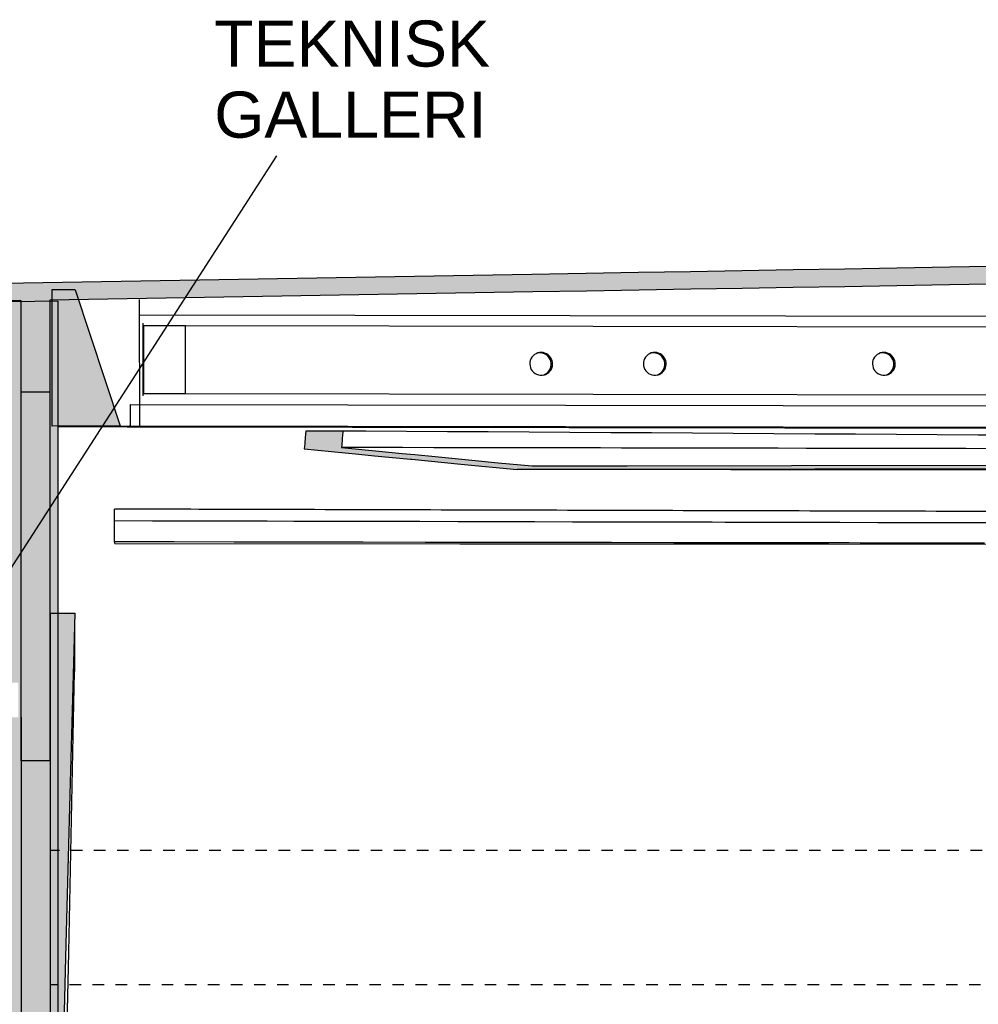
# Model space of a CAD drawing. Header units: millimetres. Extents: x -30070 to 7789, y 456 to 21551.
# Tile 16 of 18: x -11864 to -3552, y 8937 to 17476. Entities that reach past the tile are written whole.
import ezdxf

# ---------------------------------------------------------------- set-up
doc = ezdxf.new("R2010")
doc.units = ezdxf.units.MM
doc.header["$LTSCALE"] = 0.5
doc.header["$MEASUREMENT"] = 0
doc.linetypes.add('PLINE', pattern=[0])
doc.linetypes.add('Stipling', pattern=[400, 200, -200])
for name, color, linetype in [('22 - Bærende konstruksjon salen', 7, 'Continuous'), ('22 - Bærende konstruksjon salen (Skravur)', 7, 'Continuous'), ('24-- Innervegger', 7, 'Continuous'), ('24-- Innervegger (Skravur)', 7, 'Continuous'), ('24--Innervegger skråvegger salen', 7, 'Continuous'), ('24--Innervegger skråvegger salen (Skravur)', 7, 'Continuous'), ('241- Bærende innervegger', 7, 'Continuous'), ('241- Bærende innervegger (Skravur)', 7, 'Continuous'), ('256- Faste himlinger og overflatebehandling', 7, 'Continuous'), ('832- Tekst bygning', 7, 'Continuous'), ('A-GENM-____-OTLN.IFC-standardImport (Skravur)(Nye konstruksjoner)', 7, 'Continuous'), ('A-GENM-____-OTLN.IFC-standardImport(Nye konstruksjoner)', 7, 'Continuous'), ('A-ROOF-____-OTLN.IFC-standardImport (Skravur)(Nye konstruksjoner)', 7, 'Continuous'), ('A-ROOF-____-OTLN.IFC-standardImport(Nye konstruksjoner)', 7, 'Continuous')]:
    doc.layers.add(name, color=color, linetype=linetype)
doc.styles.add('GENERATED_STYLE_1', font='arial.ttf')

msp = doc.modelspace()

# ---------------------------------------------------------------- hatches: boundary and pattern name
at = {"layer": '22 - Bærende konstruksjon salen (Skravur)', "linetype": 'Continuous'}
msp.add_hatch(color=256, dxfattribs=at).paths.add_polyline_path([(-11384.3, 15133.8), (-11585.4, 15133.6), (-11585.3, 15034.2), (-11532.7, 15035.1), (-11532.7, 13952), (-10992.3, 13952.5)])
at = {"layer": '24-- Innervegger (Skravur)', "linetype": 'Continuous'}
h = msp.add_hatch(color=256, dxfattribs=at)
h.paths.add_polyline_path([(-11932.7, 11427), (-11932.7, 4870), (-11903, 4870), (-11903, 4570), (-11932.7, 4570), (-11932.7, 4230), (-11601.1, 4230), (-11601.1, 12327.8), (-11532.7, 12327.8), (-11532.7, 15035.1), (-11932.7, 15028.3), (-11932.7, 11727), (-11874.5, 11727), (-11874.5, 11427)])
h.paths.add_polyline_path([(-11601.3, 7977), (-11851.3, 7977), (-11851.3, 11427), (-11601.3, 11427)], flags=0)
at = {"layer": '24--Innervegger skråvegger salen (Skravur)', "linetype": 'Continuous'}
msp.add_hatch(color=256, dxfattribs=at).paths.add_polyline_path([(-11601.1, 12327.8), (-11601.1, 11758.9), (-11601.1, 7636.9), (-11601.1, 7523.4), (-11601.1, 7239.6), (-11601.1, 7090.4), (-11601.1, 5295.1), (-11601.1, 5225.3), (-11601.1, 4733.3), (-11601.1, 4230), (-11590.3, 4230), (-11589.8, 4261.8), (-11589.1, 4311.1), (-11579, 4950.5), (-11570.7, 5511.5), (-11565.9, 5834.2), (-11561.5, 6147.5), (-11560.2, 6251.8), (-11560, 6261.3), (-11559.9, 6270.7), (-11559.8, 6280.1), (-11556.7, 6531.6), (-11556.4, 6558.9), (-11555.4, 6558.9), (-11555.3, 6561.1), (-11545.3, 6828.2), (-11545.1, 6832.1), (-11545, 6835.9), (-11544.9, 6839.6), (-11543.6, 6874.9), (-11533.7, 7152.9), (-11518.7, 7588.9), (-11508, 7897.2), (-11499.9, 8142.6), (-11488.4, 8480.9), (-11479.4, 8758.9), (-11481.4, 8758.9), (-11462.9, 9459.7), (-11425.1, 10860.3), (-11393.9, 12006.5), (-11385.5, 12327.8)])
at = {"layer": '241- Bærende innervegger (Skravur)', "linetype": 'Continuous'}
for points in [[(-11853.6, 15039.3), (-11853.6, 15029.7), (-11603.6, 15033.9), (-11603.6, 15043.6)], [(-11851.3, 11427), (-11851.3, 7977), (-11601.3, 7977), (-11601.3, 11427)]]:
    msp.add_hatch(color=256, dxfattribs=at).paths.add_polyline_path(points)
at = {"layer": 'A-GENM-____-OTLN.IFC-standardImport (Skravur)(Nye konstruksjoner)', "linetype": 'Continuous'}
msp.add_hatch(color=256, dxfattribs=at).paths.add_polyline_path([(-9397.1, 13754.2), (-8923.8, 13708.2), (-8788.1, 13695), (-8471.8, 13664.4), (-8463.3, 13663.6), (-8039.7, 13622.6), (-7551.3, 13575.6), (-6674.8, 13577.9), (-4970.4, 13581.4), (-1452.2, 13587.6), (-1307.9, 13587.8), (2139, 13592.2), (2246.1, 13592.3), (6297.2, 13595.2), (6656.4, 13595.3), (6656.5, 13625.3), (6180.5, 13625.2), (4844.9, 13624.7), (959.4, 13620.8), (491.3, 13620.4), (107.8, 13619.8), (-5171.1, 13611.1), (-6597.9, 13608.1), (-7421.4, 13605.9), (-7714.2, 13634.1), (-7915.4, 13653.5), (-8117.9, 13673.1), (-8260.7, 13686.9), (-8547.8, 13714.7), (-8750.6, 13734.3), (-9074.3, 13765.8), (-9072.4, 13788.2), (-9068.4, 13833.3), (-9068, 13837.1), (-9067.2, 13845.9), (-9065.1, 13870.5), (-9062.6, 13899.3), (-9061.8, 13908.4), (-9382.7, 13908.4), (-9388.1, 13851.8), (-9389.3, 13837.4), (-9391.1, 13817.8), (-9393.2, 13795.5), (-9394.9, 13778.3)])
at = {"layer": 'A-ROOF-____-OTLN.IFC-standardImport (Skravur)(Nye konstruksjoner)', "linetype": 'Continuous'}
msp.add_hatch(color=256, dxfattribs=at).paths.add_polyline_path([(-12001.1, 15189.5), (-12001.1, 15036.8), (-11585.3, 15043.9), (-11585.4, 15133.6), (-11384.3, 15133.8), (-11355.7, 15047.8), (-7415.3, 15114.6), (-6948.5, 15122.6), (-6492.9, 15130.3), (-6044.8, 15137.9), (-5600.5, 15145.4), (-5156.6, 15153), (-4709.5, 15160.6), (-4259.5, 15168.2), (-3803.4, 15175.9), (-880.6, 15225.5), (-402.6, 15233.6), (85.6, 15241.9), (6756, 15355.1), (6918.8, 15357.9), (7086.5, 15360.7), (7261.2, 15363.7), (7445.8, 15366.8), (7643.4, 15370.2), (7643.4, 15522.8), (7445.8, 15519.5), (7261.2, 15516.3), (7086.5, 15513.4), (6918.8, 15510.5), (6756, 15507.8), (86.9, 15394.6), (-403.1, 15386.3), (-882.8, 15378.1), (-3800.7, 15328.6), (-4258.7, 15320.9), (-4710.5, 15313.2), (-5157, 15305.6), (-5602.7, 15298.1), (-6048.8, 15290.5), (-6498.8, 15282.8), (-6956.3, 15275.1), (-7425, 15267.1)])

# ---------------------------------------------------------------- linework, layer by layer
at = {"layer": '22 - Bærende konstruksjon salen', "linetype": 'PLINE'}
for p, q in [((-11384.3, 15133.8), (-11585.4, 15133.6)), ((-11585.4, 15133.6), (-11584.8, 13952)), ((-11384.3, 15133.8), (-10992.3, 13952.5)), ((-10823.1, 13952.3), (-10824.1, 15048.8)), ((-10824, 14915.6), (6202.3, 14889.6)), ((-10793.2, 14213.9), (-10793.8, 14843)), ((-10793.8, 14821.9), (-10787.8, 14823.7)), ((-10793.8, 14823.7), (-10787.8, 14823.7)), ((-10787.8, 14823.7), (-10427, 14823.1)), ((-10787.3, 14234), (-10787.8, 14823.7)), ((-10426.5, 14233.4), (-10427, 14823.1)), ((-10427, 14823.1), (6111.9, 14797.9)), ((-7436.7, 14520.1), (-7440.1, 14504.5)), ((-7430.9, 14534.9), (-7436.7, 14520.1)), ((-7422.8, 14548.6), (-7430.9, 14534.9)), ((-7412.6, 14560.8), (-7422.8, 14548.6)), ((-7400.6, 14571.2), (-7412.6, 14560.8)), ((-7387.1, 14579.6), (-7400.6, 14571.2)), ((-7372.4, 14585.6), (-7387.1, 14579.6)), ((-7368.9, 14585.8), (-7376.2, 14584.1)), ((-7357, 14589.3), (-7372.4, 14585.6)), ((-7357, 14589.3), (-7368.9, 14585.8)), ((-7353.1, 14586.9), (-7368.9, 14585.8)), ((-7341.1, 14590.3), (-7357, 14589.3)), ((-7341.1, 14590.3), (-7353.1, 14586.9)), ((-7337.3, 14585.4), (-7353.1, 14586.9)), ((-7325.3, 14588.8), (-7341.1, 14590.3)), ((-7325.3, 14588.8), (-7337.3, 14585.4)), ((-7321.9, 14581.3), (-7337.3, 14585.4)), ((-7309.9, 14584.8), (-7325.3, 14588.8)), ((-7309.9, 14584.8), (-7321.9, 14581.3)), ((-7307.4, 14574.9), (-7321.9, 14581.3)), ((-7295.4, 14578.4), (-7309.9, 14584.8)), ((-7295.4, 14578.4), (-7307.4, 14574.9)), ((-7294, 14566.2), (-7307.4, 14574.9)), ((-7282, 14569.7), (-7295.4, 14578.4)), ((-7282, 14569.7), (-7294, 14566.2)), ((-7282.2, 14555.5), (-7294, 14566.2)), ((-7270.3, 14558.9), (-7282.2, 14555.5)), ((-7272.3, 14543), (-7282.2, 14555.5)), ((-7270.3, 14558.9), (-7282, 14569.7)), ((-7260.4, 14546.4), (-7272.3, 14543)), ((-7264.5, 14529.1), (-7272.3, 14543)), ((-7260.4, 14546.4), (-7270.3, 14558.9)), ((-7252.6, 14532.5), (-7264.5, 14529.1)), ((-7259.1, 14514.1), (-7264.5, 14529.1)), ((-7252.6, 14532.5), (-7260.4, 14546.4)), ((-7247.1, 14517.5), (-7259.1, 14514.1)), ((-7247.1, 14517.5), (-7252.6, 14532.5)), ((-7244.1, 14501.9), (-7247.1, 14517.5)), ((-6451.8, 14520.1), (-6455.2, 14504.5)), ((-6446, 14534.9), (-6451.8, 14520.1)), ((-6437.9, 14548.6), (-6446, 14534.9)), ((-6427.7, 14560.8), (-6437.9, 14548.6)), ((-6415.7, 14571.2), (-6427.7, 14560.8)), ((-6402.2, 14579.6), (-6415.7, 14571.2)), ((-6387.5, 14585.6), (-6402.2, 14579.6)), ((-6384, 14585.8), (-6391.3, 14584.1)), ((-6372.1, 14589.3), (-6387.5, 14585.6)), ((-6372.1, 14589.3), (-6384, 14585.8)), ((-6368.2, 14586.9), (-6384, 14585.8)), ((-6356.2, 14590.3), (-6372.1, 14589.3)), ((-6356.2, 14590.3), (-6368.2, 14586.9)), ((-6352.4, 14585.4), (-6368.2, 14586.9)), ((-6340.4, 14588.8), (-6356.2, 14590.3)), ((-6340.4, 14588.8), (-6352.4, 14585.4)), ((-6337, 14581.3), (-6352.4, 14585.4)), ((-6325, 14584.8), (-6340.4, 14588.8)), ((-6325, 14584.8), (-6337, 14581.3)), ((-6322.4, 14574.9), (-6337, 14581.3)), ((-6310.5, 14578.4), (-6325, 14584.8)), ((-6310.5, 14578.4), (-6322.4, 14574.9)), ((-6309.1, 14566.2), (-6322.4, 14574.9)), ((-6297.1, 14569.7), (-6310.5, 14578.4)), ((-6297.1, 14569.7), (-6309.1, 14566.2)), ((-6297.3, 14555.5), (-6309.1, 14566.2)), ((-6285.4, 14558.9), (-6297.3, 14555.5)), ((-6287.4, 14543), (-6297.3, 14555.5)), ((-6285.4, 14558.9), (-6297.1, 14569.7)), ((-6275.4, 14546.4), (-6287.4, 14543)), ((-6279.6, 14529.1), (-6287.4, 14543)), ((-6275.4, 14546.4), (-6285.4, 14558.9)), ((-6267.7, 14532.5), (-6279.6, 14529.1)), ((-6274.2, 14514.1), (-6279.6, 14529.1)), ((-6267.7, 14532.5), (-6275.4, 14546.4)), ((-6262.2, 14517.5), (-6274.2, 14514.1)), ((-6262.2, 14517.5), (-6267.7, 14532.5)), ((-6259.2, 14501.9), (-6262.2, 14517.5)), ((-4465.6, 14520.1), (-4468.9, 14504.5)), ((-4459.8, 14534.9), (-4465.6, 14520.1)), ((-4451.7, 14548.6), (-4459.8, 14534.9)), ((-4441.5, 14560.8), (-4451.7, 14548.6)), ((-4429.5, 14571.2), (-4441.5, 14560.8)), ((-4416, 14579.6), (-4429.5, 14571.2)), ((-4401.3, 14585.6), (-4416, 14579.6)), ((-4397.8, 14585.8), (-4405.1, 14584.1)), ((-4385.8, 14589.3), (-4401.3, 14585.6)), ((-4385.8, 14589.3), (-4397.8, 14585.8)), ((-4382, 14586.9), (-4397.8, 14585.8)), ((-4370, 14590.3), (-4385.8, 14589.3)), ((-4370, 14590.3), (-4382, 14586.9)), ((-4366.2, 14585.4), (-4382, 14586.9)), ((-4354.2, 14588.8), (-4370, 14590.3)), ((-4354.2, 14588.8), (-4366.2, 14585.4)), ((-4350.8, 14581.3), (-4366.2, 14585.4)), ((-4338.8, 14584.8), (-4354.2, 14588.8)), ((-4338.8, 14584.8), (-4350.8, 14581.3)), ((-4336.2, 14574.9), (-4350.8, 14581.3)), ((-4324.2, 14578.4), (-4338.8, 14584.8)), ((-4324.2, 14578.4), (-4336.2, 14574.9)), ((-4322.9, 14566.2), (-4336.2, 14574.9)), ((-4310.9, 14569.7), (-4324.2, 14578.4)), ((-4310.9, 14569.7), (-4322.9, 14566.2)), ((-4311.1, 14555.5), (-4322.9, 14566.2)), ((-4299.1, 14558.9), (-4311.1, 14555.5)), ((-4301.2, 14543), (-4311.1, 14555.5)), ((-4299.1, 14558.9), (-4310.9, 14569.7)), ((-4289.2, 14546.4), (-4301.2, 14543)), ((-4293.4, 14529.1), (-4301.2, 14543)), ((-4289.2, 14546.4), (-4299.1, 14558.9)), ((-4281.4, 14532.5), (-4293.4, 14529.1)), ((-4287.9, 14514.1), (-4293.4, 14529.1)), ((-4281.4, 14532.5), (-4289.2, 14546.4)), ((-4276, 14517.5), (-4287.9, 14514.1)), ((-4276, 14517.5), (-4281.4, 14532.5)), ((-4272.9, 14501.9), (-4276, 14517.5)), ((-7440.1, 14504.5), (-7440.9, 14488.6)), ((-7440.9, 14488.6), (-7439.1, 14472.7)), ((-7439.1, 14472.7), (-7434.9, 14457.3)), ((-7434.9, 14457.3), (-7428.2, 14442.8)), ((-7428.2, 14442.8), (-7419.3, 14429.6)), ((-7278.4, 14424.1), (-7269.2, 14437.1)), ((-7269.2, 14437.1), (-7262.3, 14451.4)), ((-7257.2, 14440.6), (-7269.2, 14437.1)), ((-7266.4, 14427.6), (-7257.2, 14440.6)), ((-7262.3, 14451.4), (-7257.7, 14466.7)), ((-7250.3, 14454.9), (-7262.3, 14451.4)), ((-7256.1, 14498.4), (-7259.1, 14514.1)), ((-7257.7, 14466.7), (-7255.6, 14482.5)), ((-7245.7, 14470.1), (-7257.7, 14466.7)), ((-7257.2, 14440.6), (-7250.3, 14454.9)), ((-7244.1, 14501.9), (-7256.1, 14498.4)), ((-7255.6, 14482.5), (-7256.1, 14498.4)), ((-7243.6, 14485.9), (-7255.6, 14482.5)), ((-7250.3, 14454.9), (-7245.7, 14470.1)), ((-7245.7, 14470.1), (-7243.6, 14485.9)), ((-7243.6, 14485.9), (-7244.1, 14501.9)), ((-6455.2, 14504.5), (-6456, 14488.6)), ((-6456, 14488.6), (-6454.2, 14472.7)), ((-6454.2, 14472.7), (-6450, 14457.3)), ((-6450, 14457.3), (-6443.3, 14442.8)), ((-6443.3, 14442.8), (-6434.4, 14429.6)), ((-6293.5, 14424.1), (-6284.3, 14437.1)), ((-6284.3, 14437.1), (-6277.4, 14451.4)), ((-6272.3, 14440.6), (-6284.3, 14437.1)), ((-6281.5, 14427.6), (-6272.3, 14440.6)), ((-6277.4, 14451.4), (-6272.8, 14466.7)), ((-6265.4, 14454.9), (-6277.4, 14451.4)), ((-6271.1, 14498.4), (-6274.2, 14514.1)), ((-6272.8, 14466.7), (-6270.7, 14482.5)), ((-6260.8, 14470.1), (-6272.8, 14466.7)), ((-6272.3, 14440.6), (-6265.4, 14454.9)), ((-6259.2, 14501.9), (-6271.1, 14498.4)), ((-6270.7, 14482.5), (-6271.1, 14498.4)), ((-6258.7, 14485.9), (-6270.7, 14482.5)), ((-6265.4, 14454.9), (-6260.8, 14470.1)), ((-6260.8, 14470.1), (-6258.7, 14485.9)), ((-6258.7, 14485.9), (-6259.2, 14501.9)), ((-4468.9, 14504.5), (-4469.7, 14488.6)), ((-4469.7, 14488.6), (-4468, 14472.7)), ((-4468, 14472.7), (-4463.7, 14457.3)), ((-4463.7, 14457.3), (-4457.1, 14442.8)), ((-4457.1, 14442.8), (-4448.2, 14429.6)), ((-4307.3, 14424.1), (-4298.1, 14437.1)), ((-4298.1, 14437.1), (-4291.1, 14451.4)), ((-4286.1, 14440.6), (-4298.1, 14437.1)), ((-4295.3, 14427.6), (-4286.1, 14440.6)), ((-4291.1, 14451.4), (-4286.5, 14466.7)), ((-4279.2, 14454.9), (-4291.1, 14451.4)), ((-4284.9, 14498.4), (-4287.9, 14514.1)), ((-4286.5, 14466.7), (-4284.5, 14482.5)), ((-4274.6, 14470.1), (-4286.5, 14466.7)), ((-4286.1, 14440.6), (-4279.2, 14454.9)), ((-4272.9, 14501.9), (-4284.9, 14498.4)), ((-4284.5, 14482.5), (-4284.9, 14498.4)), ((-4272.5, 14485.9), (-4284.5, 14482.5)), ((-4279.2, 14454.9), (-4274.6, 14470.1)), ((-4274.6, 14470.1), (-4272.5, 14485.9)), ((-4272.5, 14485.9), (-4272.9, 14501.9)), ((-7419.3, 14429.6), (-7408.4, 14417.9)), ((-7408.4, 14417.9), (-7395.9, 14408.2)), ((-7395.9, 14408.2), (-7381.9, 14400.6)), ((-7381.9, 14400.6), (-7366.9, 14395.3)), ((-7366.9, 14395.3), (-7351.2, 14392.6)), ((-7351.2, 14392.6), (-7335.3, 14392.4)), ((-7335.3, 14392.4), (-7319.6, 14394.7)), ((-7321.8, 14394.4), (-7316.5, 14396.1)), ((-7319.6, 14394.7), (-7304.5, 14399.6)), ((-7316.5, 14396.1), (-7302.3, 14403.3)), ((-7304.5, 14399.6), (-7316.5, 14396.1)), ((-7304.5, 14399.6), (-7290.3, 14406.8)), ((-7302.3, 14403.3), (-7289.5, 14412.7)), ((-7290.3, 14406.8), (-7302.3, 14403.3)), ((-7290.3, 14406.8), (-7277.5, 14416.2)), ((-7289.5, 14412.7), (-7278.4, 14424.1)), ((-7277.5, 14416.2), (-7289.5, 14412.7)), ((-7266.4, 14427.6), (-7278.4, 14424.1)), ((-7277.5, 14416.2), (-7266.4, 14427.6)), ((-6434.4, 14429.6), (-6423.5, 14417.9)), ((-6423.5, 14417.9), (-6410.9, 14408.2)), ((-6410.9, 14408.2), (-6397, 14400.6)), ((-6397, 14400.6), (-6381.9, 14395.3)), ((-6381.9, 14395.3), (-6366.3, 14392.6)), ((-6366.3, 14392.6), (-6350.4, 14392.4)), ((-6350.4, 14392.4), (-6334.7, 14394.7)), ((-6336.9, 14394.4), (-6331.6, 14396.1)), ((-6334.7, 14394.7), (-6319.6, 14399.6)), ((-6331.6, 14396.1), (-6317.4, 14403.3)), ((-6319.6, 14399.6), (-6331.6, 14396.1)), ((-6319.6, 14399.6), (-6305.4, 14406.8)), ((-6317.4, 14403.3), (-6304.6, 14412.7)), ((-6305.4, 14406.8), (-6317.4, 14403.3)), ((-6305.4, 14406.8), (-6292.6, 14416.2)), ((-6304.6, 14412.7), (-6293.5, 14424.1)), ((-6292.6, 14416.2), (-6304.6, 14412.7)), ((-6281.5, 14427.6), (-6293.5, 14424.1)), ((-6292.6, 14416.2), (-6281.5, 14427.6)), ((-4448.2, 14429.6), (-4437.3, 14417.9)), ((-4437.3, 14417.9), (-4424.7, 14408.2)), ((-4424.7, 14408.2), (-4410.7, 14400.6)), ((-4410.7, 14400.6), (-4395.7, 14395.3)), ((-4395.7, 14395.3), (-4380.1, 14392.6)), ((-4380.1, 14392.6), (-4364.2, 14392.4)), ((-4364.2, 14392.4), (-4348.5, 14394.7)), ((-4357.1, 14392.3), (-4357, 14392.4)), ((-4356.6, 14392.4), (-4356.7, 14392.3)), ((-4350.6, 14394.4), (-4345.3, 14396.1)), ((-4348.5, 14394.7), (-4333.4, 14399.6)), ((-4345.3, 14396.1), (-4331.2, 14403.3)), ((-4333.4, 14399.6), (-4345.3, 14396.1)), ((-4333.4, 14399.6), (-4319.2, 14406.8)), ((-4331.2, 14403.3), (-4318.4, 14412.7)), ((-4319.2, 14406.8), (-4331.2, 14403.3)), ((-4319.2, 14406.8), (-4306.4, 14416.2)), ((-4318.4, 14412.7), (-4307.3, 14424.1)), ((-4306.4, 14416.2), (-4318.4, 14412.7)), ((-4295.3, 14427.6), (-4307.3, 14424.1)), ((-4306.4, 14416.2), (-4295.3, 14427.6)), ((-10793.3, 14234), (-10787.3, 14234)), ((-10787.3, 14234), (-10426.5, 14233.4)), ((-10426.5, 14233.4), (6110.2, 14208.2)), ((-10905.2, 14139.7), (-10905.1, 14138.7)), ((-10905.1, 14138.7), (-10904.9, 13952.4)), ((-10905.1, 14138.7), (6203, 14112.6)), ((-10992.3, 13952.5), (-11584.8, 13952)), ((-10850.5, 13944.4), (-11532.5, 13945.2)), ((-10992.3, 13952.5), (-10823.1, 13952.3)), ((-10904.9, 13952.4), (-10932.3, 13944.5)), ((-10932.3, 13944.5), (-10850.5, 13944.4)), ((-10904.9, 13952.4), (6229.7, 13926.3)), ((-10795.5, 13946.3), (-10850.5, 13944.4)), ((-10850.5, 13944.4), (4470.1, 13921)), ((-10823.1, 13952.3), (-10793, 13950.4)), ((-10793, 13950.4), (-10795.5, 13946.3))]:
    msp.add_line(p, q, dxfattribs=at)
at = {"layer": '24-- Innervegger', "linetype": 'PLINE'}
for p, q in [((-11532.7, 15035.1), (-11932.7, 15028.3)), ((-11532.7, 15035.1), (-11532.7, 4230)), ((-11529.9, 12327.8), (-11529.9, 13945.2))]:
    msp.add_line(p, q, dxfattribs=at)
at = {"layer": '24--Innervegger skråvegger salen', "linetype": 'PLINE'}
for p, q in [((-11601.1, 12327.8), (-11385.5, 12327.8)), ((-11389.2, 12175.5), (-11389.3, 12117.8)), ((-11389.1, 12188.5), (-11389.2, 12175.5)), ((-11389.3, 12117.8), (-11389.3, 12060)), ((-11389.3, 12060), (-11389.3, 12011.9)), ((-11389.3, 12011.9), (-11389.3, 12002.2)), ((-11389.3, 12002.2), (-11389.2, 11944.4)), ((-11389.2, 11944.4), (-11389, 11886.6)), ((-11389, 11886.6), (-11388.7, 11828.8)), ((-11401, 11266.4), (-11388.7, 11824.2)), ((-11388.7, 11828.8), (-11388.7, 11824.2)), ((-11439.4, 9386.1), (-11401, 11266.4)), ((-11453.3, 8758.9), (-11439.4, 9386.1))]:
    msp.add_line(p, q, dxfattribs=at)
at = {"layer": '24--Innervegger skråvegger salen', "linetype": 'PLINE', "flags": 128}
for points in [[(-11601.1, 12327.8), (-11601.1, 11758.9), (-11601.1, 7636.9), (-11601.1, 7523.4), (-11601.1, 7239.6), (-11601.1, 7090.4), (-11601.1, 5300)], [(-11385.5, 12327.8), (-11393.9, 12006.5), (-11425.1, 10860.3), (-11462.9, 9459.7), (-11481.4, 8758.9)]]:
    msp.add_lwpolyline(points, dxfattribs=at)
at = {"layer": '241- Bærende innervegger', "linetype": 'PLINE'}
for p, q in [((-11853.6, 15039.3), (-11853.7, 15029.7)), ((-11853.6, 15039.3), (-11853.6, 11047)), ((-11603.6, 15043.6), (-11603.6, 11047)), ((-11852.9, 14247), (-11852.9, 11427)), ((-11602.9, 14247), (-11852.9, 14247)), ((-11602.9, 14247), (-11602.9, 11427)), ((-11851.3, 11427), (-11852.9, 11427)), ((-11851.3, 11427), (-11851.3, 7977)), ((-11601.3, 11427), (-11602.9, 11427)), ((-11601.3, 11427), (-11601.3, 7977)), ((-11603.6, 11047), (-11853.6, 11047))]:
    msp.add_line(p, q, dxfattribs=at)
at = {"layer": '832- Tekst bygning', "linetype": 'PLINE'}
msp.add_line((-9637.3, 16296.3), (-12446.2, 11937.2), dxfattribs=at)
at = {"layer": '832- Tekst bygning', "linetype": 'Stipling'}
for p, q in [((5879.9, 10272), (-11593.9, 10272)), ((5867.8, 9107), (-11593.9, 9107))]:
    msp.add_line(p, q, dxfattribs=at)
at = {"layer": 'A-GENM-____-OTLN.IFC-standardImport(Nye konstruksjoner)', "linetype": 'PLINE'}
for p, q in [((-9061.8, 13908.4), (-9382.7, 13908.4)), ((-9040.7, 13908.2), (-9061.8, 13908.4)), ((-8863.7, 13907.1), (-9040.7, 13908.2)), ((-8509.7, 13904.9), (-8863.7, 13907.1)), ((-8155.8, 13902.7), (-8509.7, 13904.9)), ((-7801.8, 13900.5), (-8155.8, 13902.7)), ((-7447.8, 13898.3), (-7801.8, 13900.5)), ((-7093.8, 13896.1), (-7447.8, 13898.3)), ((-6739.9, 13893.9), (-7093.8, 13896.1)), ((-6385.9, 13891.7), (-6739.9, 13893.9)), ((-6031.9, 13889.5), (-6385.9, 13891.7)), ((-5677.9, 13887.3), (-6031.9, 13889.5)), ((-5324, 13885.1), (-5677.9, 13887.3)), ((-4970, 13882.9), (-5324, 13885.1)), ((-4793, 13881.8), (-4970, 13882.9)), ((-4616, 13880.7), (-4793, 13881.8)), ((-4262, 13878.5), (-4616, 13880.7)), ((-3908.1, 13876.3), (-4262, 13878.5)), ((-3554.1, 13874.1), (-3908.1, 13876.3)), ((-3377.1, 13873), (-3554.1, 13874.1)), ((-8816.1, 13765.3), (-9074.3, 13765.8)), ((-8610.9, 13764.9), (-8816.1, 13765.3)), ((-8544.7, 13764.8), (-8610.9, 13764.9)), ((-8273.3, 13764.3), (-8544.7, 13764.8)), ((-8016.8, 13763.8), (-8273.3, 13764.3)), ((-8001.9, 13763.8), (-8016.8, 13763.8)), ((-7730.5, 13763.3), (-8001.9, 13763.8)), ((-7459, 13762.8), (-7730.5, 13763.3)), ((-7422.6, 13762.8), (-7459, 13762.8)), ((-7187.6, 13762.4), (-7422.6, 13762.8)), ((-6916.2, 13761.9), (-7187.6, 13762.4)), ((-6828.5, 13761.7), (-6916.2, 13761.9)), ((-6644.8, 13761.4), (-6828.5, 13761.7)), ((-6373.4, 13760.9), (-6644.8, 13761.4)), ((-6234.4, 13760.6), (-6373.4, 13760.9)), ((-6102, 13760.4), (-6234.4, 13760.6)), ((-5830.6, 13759.9), (-6102, 13760.4)), ((-5640.2, 13759.6), (-5830.6, 13759.9)), ((-5559.2, 13759.4), (-5640.2, 13759.6)), ((-5287.8, 13758.9), (-5559.2, 13759.4)), ((-5046.1, 13758.5), (-5287.8, 13758.9)), ((-5016.3, 13758.4), (-5046.1, 13758.5)), ((-4744.9, 13757.9), (-5016.3, 13758.4)), ((-4473.5, 13757.4), (-4744.9, 13757.9)), ((-4452, 13757.4), (-4473.5, 13757.4)), ((-4202.1, 13757), (-4452, 13757.4)), ((-3930.7, 13756.5), (-4202.1, 13757)), ((-3857.9, 13756.3), (-3930.7, 13756.5)), ((-3659.3, 13756), (-3857.9, 13756.3)), ((-3387.9, 13755.5), (-3659.3, 13756)), ((-7354.4, 13575.4), (-7551.3, 13575.6)), ((-6835.4, 13574.7), (-7354.4, 13575.4)), ((-6267.1, 13574), (-6835.4, 13574.7)), ((-5698.9, 13573.3), (-6267.1, 13574)), ((-5130.7, 13572.7), (-5698.9, 13573.3)), ((-4618.1, 13572), (-5130.7, 13572.7)), ((-4562.4, 13572), (-4618.1, 13572)), ((-3994.2, 13571.3), (-4562.4, 13572)), ((-3425.9, 13570.6), (-3994.2, 13571.3)), ((-11042.7, 13207.1), (-11042.7, 13231.4)), ((-10951.4, 13231.2), (-11042.7, 13231.4)), ((-11042.7, 13180), (-11042.7, 13207.1)), ((-11042.7, 13128.6), (-11042.7, 13180)), ((-10860.1, 13230.9), (-10951.4, 13231.2)), ((-10768.7, 13230.7), (-10860.1, 13230.9)), ((-10711.7, 13230.5), (-10768.7, 13230.7)), ((-10677.4, 13230.4), (-10711.7, 13230.5)), ((-10586, 13230.2), (-10677.4, 13230.4)), ((-10494.7, 13229.9), (-10586, 13230.2)), ((-10403.3, 13229.7), (-10494.7, 13229.9)), ((-10380.7, 13229.6), (-10403.3, 13229.7)), ((-10312, 13229.4), (-10380.7, 13229.6)), ((-10220.6, 13229.2), (-10312, 13229.4)), ((-10215.2, 13229.2), (-10220.6, 13229.2)), ((-10175, 13229.1), (-10215.2, 13229.2)), ((-10129.3, 13229), (-10175, 13229.1)), ((-10049.6, 13228.7), (-10129.3, 13229)), ((-10038, 13228.7), (-10049.6, 13228.7)), ((-9946.6, 13228.5), (-10038, 13228.7)), ((-9900.9, 13228.3), (-9946.6, 13228.5)), ((-9855.3, 13228.2), (-9900.9, 13228.3)), ((-9763.9, 13228), (-9855.3, 13228.2)), ((-9718.6, 13227.8), (-9763.9, 13228)), ((-9672.6, 13227.7), (-9718.6, 13227.8)), ((-9581.2, 13227.5), (-9672.6, 13227.7)), ((-9489.9, 13227.2), (-9581.2, 13227.5)), ((-9398.5, 13227), (-9489.9, 13227.2)), ((-9387.6, 13226.9), (-9398.5, 13227)), ((-9307.2, 13226.7), (-9387.6, 13226.9)), ((-9215.9, 13226.5), (-9307.2, 13226.7)), ((-9124.5, 13226.2), (-9215.9, 13226.5)), ((-9056.5, 13226), (-9124.5, 13226.2)), ((-9033.2, 13226), (-9056.5, 13226)), ((-8941.8, 13225.7), (-9033.2, 13226)), ((-8850.5, 13225.5), (-8941.8, 13225.7)), ((-8759.1, 13225.2), (-8850.5, 13225.5)), ((-8725.5, 13225.1), (-8759.1, 13225.2)), ((-8667.8, 13225), (-8725.5, 13225.1)), ((-8576.4, 13224.7), (-8667.8, 13225)), ((-8485.1, 13224.5), (-8576.4, 13224.7)), ((-8394.5, 13224.2), (-8485.1, 13224.5)), ((-8393.8, 13224.2), (-8394.5, 13224.2)), ((-8302.4, 13224), (-8393.8, 13224.2)), ((-8211.1, 13223.7), (-8302.4, 13224)), ((-8119.7, 13223.5), (-8211.1, 13223.7)), ((-8063.4, 13223.3), (-8119.7, 13223.5)), ((-8028.4, 13223.2), (-8063.4, 13223.3)), ((-7937, 13223), (-8028.4, 13223.2)), ((-7845.7, 13222.7), (-7937, 13223)), ((-7754.3, 13222.5), (-7845.7, 13222.7)), ((-7732.4, 13222.4), (-7754.3, 13222.5)), ((-7663, 13222.3), (-7732.4, 13222.4)), ((-7571.7, 13222), (-7663, 13222.3)), ((-7480.3, 13221.8), (-7571.7, 13222)), ((-7401.4, 13221.5), (-7480.3, 13221.8)), ((-7389, 13221.5), (-7401.4, 13221.5)), ((-7297.6, 13221.3), (-7389, 13221.5)), ((-7206.3, 13221), (-7297.6, 13221.3)), ((-7114.9, 13220.8), (-7206.3, 13221)), ((-7070.3, 13220.6), (-7114.9, 13220.8)), ((-7069.3, 13220.6), (-7070.3, 13220.6)), ((-7023.6, 13220.5), (-7069.3, 13220.6)), ((-6932.2, 13220.3), (-7023.6, 13220.5)), ((-6840.9, 13220), (-6932.2, 13220.3)), ((-6749.6, 13219.8), (-6840.9, 13220)), ((-6739.3, 13219.7), (-6749.6, 13219.8)), ((-6658.2, 13219.5), (-6739.3, 13219.7)), ((-6566.9, 13219.3), (-6658.2, 13219.5)), ((-6475.5, 13219), (-6566.9, 13219.3)), ((-6408.3, 13218.8), (-6475.5, 13219)), ((-6384.2, 13218.8), (-6408.3, 13218.8)), ((-6292.8, 13218.5), (-6384.2, 13218.8)), ((-6201.5, 13218.3), (-6292.8, 13218.5)), ((-6110.1, 13218), (-6201.5, 13218.3)), ((-6077.2, 13217.9), (-6110.1, 13218)), ((-6018.8, 13217.8), (-6077.2, 13217.9)), ((-5973.1, 13217.7), (-6018.8, 13217.8)), ((-5927.5, 13217.5), (-5973.1, 13217.7)), ((-5836.1, 13217.3), (-5927.5, 13217.5)), ((-5746.2, 13217), (-5836.1, 13217.3)), ((-5744.8, 13217), (-5746.2, 13217)), ((-5653.4, 13216.8), (-5744.8, 13217)), ((-5562.1, 13216.5), (-5653.4, 13216.8)), ((-5537.6, 13216.5), (-5562.1, 13216.5)), ((-5470.7, 13216.3), (-5537.6, 13216.5)), ((-5379.4, 13216), (-5470.7, 13216.3)), ((-5328.9, 13215.9), (-5379.4, 13216)), ((-5288, 13215.8), (-5328.9, 13215.9)), ((-5242.4, 13215.7), (-5288, 13215.8)), ((-5196.7, 13215.5), (-5242.4, 13215.7)), ((-5120.3, 13215.3), (-5196.7, 13215.5)), ((-5105.4, 13215.3), (-5120.3, 13215.3)), ((-5014, 13215.1), (-5105.4, 13215.3)), ((-4922.7, 13214.8), (-5014, 13215.1)), ((-4911.7, 13214.8), (-4922.7, 13214.8)), ((-4831.3, 13214.6), (-4911.7, 13214.8)), ((-4785.6, 13214.4), (-4831.3, 13214.6)), ((-4740, 13214.3), (-4785.6, 13214.4)), ((-4703.1, 13214.2), (-4740, 13214.3)), ((-4648.6, 13214.1), (-4703.1, 13214.2)), ((-4603, 13213.9), (-4648.6, 13214.1)), ((-4557.3, 13213.8), (-4603, 13213.9)), ((-4494.4, 13213.6), (-4557.3, 13213.8)), ((-4465.9, 13213.6), (-4494.4, 13213.6)), ((-4374.6, 13213.3), (-4465.9, 13213.6)), ((-4285.8, 13213.1), (-4374.6, 13213.3)), ((-4283.3, 13213.1), (-4285.8, 13213.1)), ((-4237.6, 13212.9), (-4283.3, 13213.1)), ((-4191.9, 13212.8), (-4237.6, 13212.9)), ((-4100.6, 13212.6), (-4191.9, 13212.8)), ((-4077.2, 13212.5), (-4100.6, 13212.6)), ((-4009.2, 13212.3), (-4077.2, 13212.5)), ((-3917.9, 13212.1), (-4009.2, 13212.3)), ((-3868.5, 13211.9), (-3917.9, 13212.1)), ((-3826.5, 13211.8), (-3868.5, 13211.9)), ((-3735.2, 13211.6), (-3826.5, 13211.8)), ((-3659.9, 13211.4), (-3735.2, 13211.6)), ((-3643.8, 13211.3), (-3659.9, 13211.4)), ((-3552.5, 13211.1), (-3643.8, 13211.3)), ((-3461.2, 13210.8), (-3552.5, 13211.1)), ((-11042.5, 13084), (-11042.7, 13128.6)), ((-10711.6, 13127.8), (-11042.7, 13128.6)), ((-11042.4, 13039.4), (-11042.5, 13084)), ((-10524.5, 13127.4), (-10711.6, 13127.8)), ((-10380.6, 13127.1), (-10524.5, 13127.4)), ((-10049.6, 13126.4), (-10380.6, 13127.1)), ((-10006.3, 13126.3), (-10049.6, 13126.4)), ((-9718.6, 13125.6), (-10006.3, 13126.3)), ((-9488.1, 13125.1), (-9718.6, 13125.6)), ((-9387.6, 13124.9), (-9488.1, 13125.1)), ((-9056.5, 13124.2), (-9387.6, 13124.9)), ((-8969.9, 13124), (-9056.5, 13124.2)), ((-8725.5, 13123.4), (-8969.9, 13124)), ((-8451.7, 13122.8), (-8725.5, 13123.4)), ((-8394.5, 13122.7), (-8451.7, 13122.8)), ((-8063.5, 13122), (-8394.5, 13122.7)), ((-7933.5, 13121.7), (-8063.5, 13122)), ((-7732.5, 13121.2), (-7933.5, 13121.7)), ((-7566.9, 13120.9), (-7732.5, 13121.2)), ((-7415.3, 13120.5), (-7566.9, 13120.9)), ((-7401.4, 13120.5), (-7415.3, 13120.5)), ((-7070.4, 13119.7), (-7401.4, 13120.5)), ((-6897.1, 13119.4), (-7070.4, 13119.7)), ((-6739.4, 13119), (-6897.1, 13119.4)), ((-6408.4, 13118.3), (-6739.4, 13119)), ((-6378.9, 13118.2), (-6408.4, 13118.3)), ((-6077.4, 13117.5), (-6378.9, 13118.2)), ((-5911.8, 13117.2), (-6077.4, 13117.5)), ((-5860.7, 13117.1), (-5911.8, 13117.2)), ((-5746.3, 13116.8), (-5860.7, 13117.1)), ((-5415.3, 13116.1), (-5746.3, 13116.8)), ((-5342.5, 13115.9), (-5415.3, 13116.1)), ((-5084.3, 13115.3), (-5342.5, 13115.9)), ((-4824.3, 13114.8), (-5084.3, 13115.3)), ((-4753.3, 13114.6), (-4824.3, 13114.8)), ((-4422.3, 13113.9), (-4753.3, 13114.6)), ((-4306.2, 13113.6), (-4422.3, 13113.9)), ((-4091.2, 13113.1), (-4306.2, 13113.6)), ((-3788, 13112.5), (-4091.2, 13113.1)), ((-3760.2, 13112.4), (-3788, 13112.5)), ((-3429.2, 13111.7), (-3760.2, 13112.4)), ((-11042.3, 12994.9), (-11042.4, 13039.4)), ((-11042.1, 12950.3), (-11042.3, 12994.9)), ((-11041.6, 12947.9), (-11042.1, 12950.3)), ((-11042.1, 12950.3), (-10523.9, 12949.5)), ((-11041.1, 12945.6), (-11041.6, 12947.9)), ((-11040.6, 12943.2), (-11041.1, 12945.6)), ((-11040.3, 12941.5), (-11040.6, 12943.2)), ((-11040.1, 12940.8), (-11040.3, 12941.5)), ((-11039.6, 12938.5), (-11040.1, 12940.8)), ((-11039.1, 12936.1), (-11039.6, 12938.5)), ((-11038.6, 12933.8), (-11039.1, 12936.1)), ((-11038.3, 12932.1), (-11038.6, 12933.8)), ((-11038.3, 12932.1), (-8048.7, 12930.8)), ((-10523.9, 12949.5), (-10005.7, 12948.7)), ((-10005.7, 12948.7), (-9446.5, 12947.8)), ((-9446.5, 12947.8), (-8887.2, 12947)), ((-8887.2, 12947), (-8348.5, 12946.2)), ((-8348.5, 12946.2), (-7809.7, 12945.3)), ((-8048.7, 12930.8), (-7442.3, 12930.5)), ((-7809.7, 12945.3), (-7271, 12944.5)), ((-7442.3, 12930.5), (-7237.9, 12930.4)), ((-7271, 12944.5), (-6732.3, 12943.7)), ((-7237.9, 12930.4), (-6824.7, 12930.2)), ((-6824.7, 12930.2), (-4848.5, 12929.1)), ((-6732.3, 12943.7), (-6193.5, 12942.8)), ((-6193.5, 12942.8), (-5654.8, 12942)), ((-5654.8, 12942), (-5116, 12941.2)), ((-5116, 12941.2), (-4672.3, 12940.5)), ((-4848.5, 12929.1), (-2859.6, 12928)), ((-4672.3, 12940.5), (-4577.3, 12940.4)), ((-4577.3, 12940.4), (-4038.6, 12939.5)), ((-4038.6, 12939.5), (-3499.8, 12938.7))]:
    msp.add_line(p, q, dxfattribs=at)
at = {"layer": 'A-GENM-____-OTLN.IFC-standardImport(Nye konstruksjoner)', "linetype": 'PLINE', "flags": 128}
for points in [[(-9382.7, 13908.4), (-9388.1, 13851.8), (-9389.3, 13837.4), (-9391.1, 13817.8), (-9393.2, 13795.5), (-9394.9, 13778.3), (-9397.1, 13754.2)], [(-9061.8, 13908.4), (-9062.6, 13899.3), (-9065.1, 13870.5), (-9067.2, 13845.9), (-9068, 13837.1), (-9068.4, 13833.3), (-9072.4, 13788.2), (-9074.3, 13765.8)], [(-9397.1, 13754.2), (-8923.8, 13708.2), (-8788.1, 13695), (-8476.2, 13664.8), (-8471.8, 13664.4), (-8463.3, 13663.6), (-8039.7, 13622.6), (-7551.3, 13575.6), (-6674.8, 13577.9), (-4970.4, 13581.4), (-1452.2, 13587.6), (-1307.9, 13587.8), (2139, 13592.2), (2246.1, 13592.3), (6297.2, 13595.2), (6656.4, 13595.3)], [(-9074.3, 13765.8), (-8750.6, 13734.3), (-8547.8, 13714.7), (-8437, 13703.9), (-8260.7, 13686.9), (-8117.9, 13673.1), (-7915.4, 13653.5), (-7714.2, 13634.1), (-7421.4, 13605.9), (-6597.9, 13608.1), (-5171.1, 13611.1), (107.8, 13619.8), (491.3, 13620.4), (959.4, 13620.8), (4844.9, 13624.7), (6180.5, 13625.2), (6656.5, 13625.3)]]:
    msp.add_lwpolyline(points, dxfattribs=at)
at = {"layer": 'A-ROOF-____-OTLN.IFC-standardImport(Nye konstruksjoner)', "linetype": 'PLINE'}
msp.add_line((-11853.6, 15039.3), (-12001.1, 15036.8), dxfattribs=at)
at = {"layer": 'A-ROOF-____-OTLN.IFC-standardImport(Nye konstruksjoner)', "linetype": 'PLINE', "flags": 128}
for points in [[(7643.4, 15522.8), (7445.8, 15519.5), (7261.2, 15516.3), (7086.5, 15513.4), (6918.8, 15510.5), (6756, 15507.8), (86.9, 15394.6), (-403.1, 15386.3), (-882.8, 15378.1), (-3800.7, 15328.6), (-4258.7, 15320.9), (-4710.5, 15313.2), (-5157, 15305.6), (-5602.7, 15298.1), (-6048.8, 15290.5), (-6498.8, 15282.8), (-6956.3, 15275.1), (-7425, 15267.1), (-12001.1, 15189.5)], [(7378.5, 15365.7), (7261.2, 15363.7), (7086.5, 15360.7), (6918.8, 15357.9), (6756, 15355.1), (85.6, 15241.9), (-402.6, 15233.6), (-880.6, 15225.5), (-3803.4, 15175.9), (-4259.5, 15168.2), (-4709.5, 15160.6), (-5156.6, 15153), (-5600.5, 15145.4), (-6044.8, 15137.9), (-6492.9, 15130.3), (-6948.5, 15122.6), (-7415.3, 15114.6), (-11603.6, 15043.6)]]:
    msp.add_lwpolyline(points, dxfattribs=at)

# ---------------------------------------------------------------- texts
at = {"layer": '256- Faste himlinger og overflatebehandling', "linetype": 'Continuous', "insert": (-10177.2, 17469), "char_height": 400, "width": 3517.255, "attachment_point": 1, "line_spacing_factor": 0.923867, "style": 'GENERATED_STYLE_1'}
msp.add_mtext('\\A1;{\\pql;\\fArial|b0|i0|c0|p0;\\W1.000000;TEKNISK GALLERI}', dxfattribs=at)

doc.saveas('drawing.dxf')
